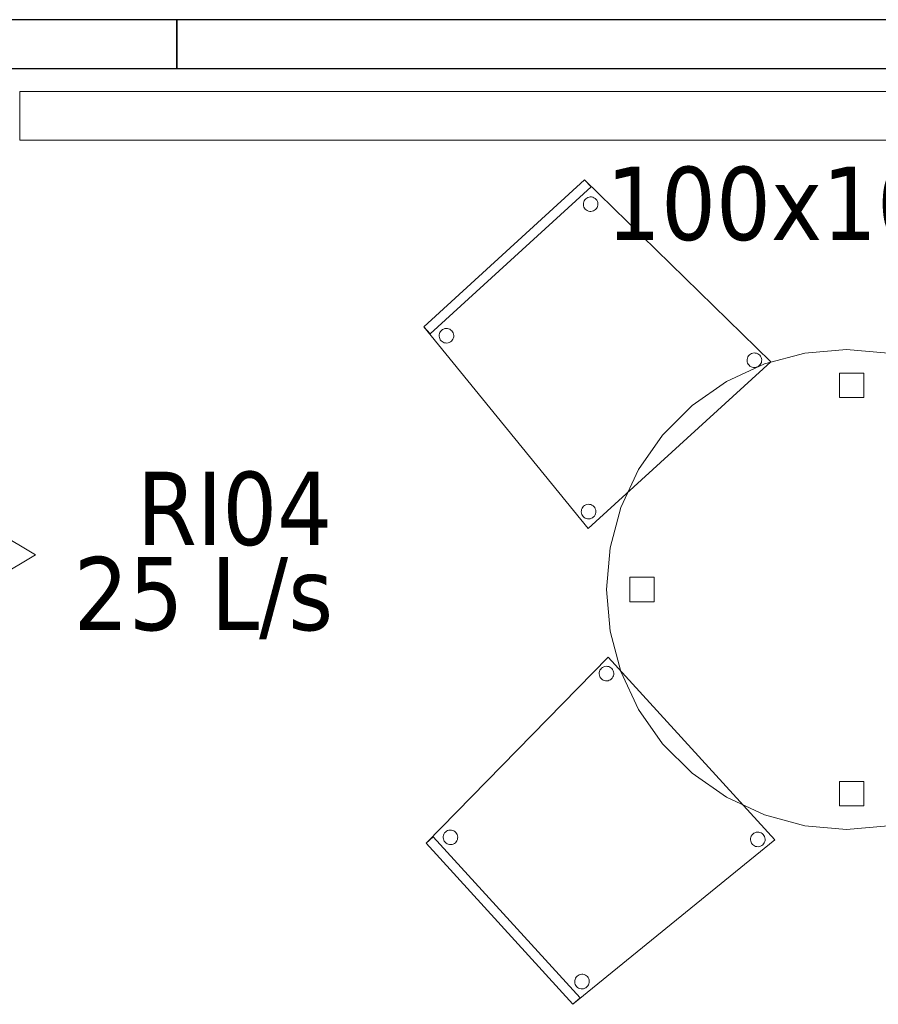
# Model space of a CAD drawing. Header units: metres. Extents: x 391.1 to 427.5, y 12.7 to 28.4.
# Tile 127 of 139: x 421.7 to 423.4, y 16 to 18. Entities that reach past the tile are written whole.
import ezdxf

# ---------------------------------------------------------------- set-up
doc = ezdxf.new("R2010")
doc.units = ezdxf.units.M
for name, color, linetype, lineweight in [('02_MOBILIARIO', 7, 'Continuous', 18), ('A-DETL-____-MBND', 7, 'Continuous', 18), ('A-WALL-____-MCUT', 7, 'Continuous', 25), ('A-WALL-____-OTLN', 7, 'Continuous', 25), ('M-HVAC-CDFF-IDEN', 7, 'Continuous', 30), ('M-HVAC-CDFF-OTLN', 7, 'Continuous', 18), ('M-HVAC-DUCT-IDEN', 7, 'Continuous', 30), ('M-HVAC-DUCT-OTLN', 7, 'Continuous', 18)]:
    doc.layers.add(name, color=color, linetype=linetype, lineweight=lineweight)
doc.styles.add('Tahoma_2', font='tahoma.ttf', dxfattribs={"height": 0.15})

# ---------------------------------------------------------------- blocks, each defined once
blk = doc.blocks.new('Family - Taula D100_P1-154535-04_CLI_AIRE_P1')
at = {"layer": 'A-DETL-____-MBND', "color": 253, "true_color": 0xaaaaaa}
for p, q in [((0.3235, 0.9536), (0.4063, 0.9758)), ((0.4063, 0.9758), (0.3235, 0.9536)), ((0.4063, 0.9758), (0.4916, 0.9832)), ((0.4916, 0.9832), (0.4063, 0.9758)), ((0.4916, 0.9832), (0.577, 0.9758)), ((0.577, 0.9758), (0.4916, 0.9832)), ((0.577, 0.9758), (0.6598, 0.9536)), ((0.6598, 0.9536), (0.577, 0.9758)), ((0.2458, 0.9174), (0.3235, 0.9536)), ((0.3235, 0.9536), (0.2458, 0.9174)), ((0.6598, 0.9536), (0.7374, 0.9174)), ((0.7374, 0.9174), (0.6598, 0.9536)), ((0.4775, 0.8848), (0.4775, 0.9348)), ((0.4775, 0.9348), (0.5275, 0.9348)), ((0.4775, 0.9348), (0.4775, 0.8848)), ((0.5275, 0.9348), (0.4775, 0.9348)), ((0.5275, 0.9348), (0.5275, 0.8848)), ((0.5275, 0.8848), (0.5275, 0.9348)), ((0.1756, 0.8682), (0.2458, 0.9174)), ((0.2458, 0.9174), (0.1756, 0.8682)), ((0.7374, 0.9174), (0.8076, 0.8682)), ((0.8076, 0.8682), (0.7374, 0.9174)), ((0.115, 0.8076), (0.1756, 0.8682)), ((0.1756, 0.8682), (0.115, 0.8076)), ((0.5275, 0.8848), (0.4775, 0.8848)), ((0.4775, 0.8848), (0.5275, 0.8848)), ((0.8076, 0.8682), (0.8682, 0.8076)), ((0.8682, 0.8076), (0.8076, 0.8682)), ((0.0659, 0.7374), (0.115, 0.8076)), ((0.115, 0.8076), (0.0659, 0.7374)), ((0.8682, 0.8076), (0.9174, 0.7374)), ((0.9174, 0.7374), (0.8682, 0.8076)), ((0.0296, 0.6598), (0.0659, 0.7374)), ((0.0659, 0.7374), (0.0296, 0.6598)), ((0.9174, 0.7374), (0.9536, 0.6598)), ((0.9536, 0.6598), (0.9174, 0.7374)), ((0.0075, 0.577), (0.0296, 0.6598)), ((0.0296, 0.6598), (0.0075, 0.577)), ((0.9536, 0.6598), (0.9758, 0.577)), ((0.9758, 0.577), (0.9536, 0.6598)), ((0, 0.4916), (0.0075, 0.577)), ((0.0075, 0.577), (0, 0.4916)), ((0.9758, 0.577), (0.9832, 0.4916)), ((0.9832, 0.4916), (0.9758, 0.577)), ((0.048, 0.4666), (0.048, 0.5166)), ((0.048, 0.5166), (0.098, 0.5166)), ((0.048, 0.5166), (0.048, 0.4666)), ((0.098, 0.5166), (0.048, 0.5166)), ((0.098, 0.5166), (0.098, 0.4666)), ((0.098, 0.4666), (0.098, 0.5166)), ((0.0075, 0.4063), (0, 0.4916)), ((0, 0.4916), (0.0075, 0.4063)), ((0.8849, 0.446), (0.8849, 0.496)), ((0.8849, 0.496), (0.9349, 0.496)), ((0.8849, 0.496), (0.8849, 0.446)), ((0.9349, 0.496), (0.8849, 0.496)), ((0.9349, 0.496), (0.9349, 0.446)), ((0.9349, 0.446), (0.9349, 0.496)), ((0.9832, 0.4916), (0.9758, 0.4063)), ((0.9758, 0.4063), (0.9832, 0.4916)), ((0.098, 0.4666), (0.048, 0.4666)), ((0.048, 0.4666), (0.098, 0.4666)), ((0.9349, 0.446), (0.8849, 0.446)), ((0.8849, 0.446), (0.9349, 0.446)), ((0.0296, 0.3235), (0.0075, 0.4063)), ((0.0075, 0.4063), (0.0296, 0.3235)), ((0.9758, 0.4063), (0.9536, 0.3235)), ((0.9536, 0.3235), (0.9758, 0.4063)), ((0.0659, 0.2458), (0.0296, 0.3235)), ((0.0296, 0.3235), (0.0659, 0.2458)), ((0.9536, 0.3235), (0.9174, 0.2458)), ((0.9174, 0.2458), (0.9536, 0.3235)), ((0.115, 0.1756), (0.0659, 0.2458)), ((0.0659, 0.2458), (0.115, 0.1756)), ((0.9174, 0.2458), (0.8682, 0.1756)), ((0.8682, 0.1756), (0.9174, 0.2458)), ((0.1756, 0.115), (0.115, 0.1756)), ((0.115, 0.1756), (0.1756, 0.115)), ((0.8682, 0.1756), (0.8076, 0.115)), ((0.8076, 0.115), (0.8682, 0.1756)), ((0.2458, 0.0659), (0.1756, 0.115)), ((0.1756, 0.115), (0.2458, 0.0659)), ((0.8076, 0.115), (0.7374, 0.0659)), ((0.7374, 0.0659), (0.8076, 0.115)), ((0.4775, 0.0481), (0.4775, 0.0981)), ((0.4775, 0.0981), (0.5275, 0.0981)), ((0.4775, 0.0981), (0.4775, 0.0481)), ((0.5275, 0.0981), (0.4775, 0.0981)), ((0.5275, 0.0981), (0.5275, 0.0481)), ((0.5275, 0.0481), (0.5275, 0.0981)), ((0.3235, 0.0296), (0.2458, 0.0659)), ((0.2458, 0.0659), (0.3235, 0.0296)), ((0.7374, 0.0659), (0.6598, 0.0296)), ((0.6598, 0.0296), (0.7374, 0.0659)), ((0.5275, 0.0481), (0.4775, 0.0481)), ((0.4775, 0.0481), (0.5275, 0.0481)), ((0.4063, 0.0075), (0.3235, 0.0296)), ((0.3235, 0.0296), (0.4063, 0.0075)), ((0.6598, 0.0296), (0.577, 0.0075)), ((0.577, 0.0075), (0.6598, 0.0296)), ((0.4916, 0), (0.4063, 0.0075)), ((0.4063, 0.0075), (0.4916, 0)), ((0.577, 0.0075), (0.4916, 0)), ((0.4916, 0), (0.577, 0.0075))]:
    blk.add_line(p, q, dxfattribs=at)
blk = doc.blocks.new('Family - Cadira confient_P1-154649-04_CLI_AIRE_P1')
at = {"layer": 'A-DETL-____-MBND', "color": 253, "true_color": 0xaaaaaa}
for p, q in [((0, 0.4137), (0.3298, 0.7146)), ((0.3298, 0.7146), (0, 0.4137)), ((0, 0.4137), (0.3298, 0.7146)), ((0.3298, 0.7146), (0, 0.4137)), ((0.3298, 0.7146), (0.3433, 0.6999)), ((0.3433, 0.6999), (0.3298, 0.7146)), ((0.3298, 0.7146), (0.711, 0.3414)), ((0.711, 0.3414), (0.3298, 0.7146)), ((0.3433, 0.6999), (0.0135, 0.3989)), ((0.0135, 0.3989), (0.3433, 0.6999)), ((0.3271, 0.664), (0.3272, 0.6666)), ((0.3272, 0.6666), (0.3271, 0.664)), ((0.3272, 0.6666), (0.3278, 0.6692)), ((0.3278, 0.6692), (0.3272, 0.6666)), ((0.3278, 0.6692), (0.3288, 0.6716)), ((0.3288, 0.6716), (0.3278, 0.6692)), ((0.3288, 0.6716), (0.3302, 0.6738)), ((0.3302, 0.6738), (0.3288, 0.6716)), ((0.3302, 0.6738), (0.3319, 0.6757)), ((0.3319, 0.6757), (0.3302, 0.6738)), ((0.3319, 0.6757), (0.334, 0.6773)), ((0.334, 0.6773), (0.3319, 0.6757)), ((0.334, 0.6773), (0.3363, 0.6785)), ((0.3363, 0.6785), (0.334, 0.6773)), ((0.3363, 0.6785), (0.3388, 0.6793)), ((0.3388, 0.6793), (0.3363, 0.6785)), ((0.3388, 0.6793), (0.3413, 0.6796)), ((0.3413, 0.6796), (0.3388, 0.6793)), ((0.3413, 0.6796), (0.3439, 0.6795)), ((0.3439, 0.6795), (0.3413, 0.6796)), ((0.3439, 0.6795), (0.3465, 0.6789)), ((0.3465, 0.6789), (0.3439, 0.6795)), ((0.3465, 0.6789), (0.3489, 0.678)), ((0.3489, 0.678), (0.3465, 0.6789)), ((0.3489, 0.678), (0.3511, 0.6766)), ((0.3511, 0.6766), (0.3489, 0.678)), ((0.3511, 0.6766), (0.353, 0.6748)), ((0.353, 0.6748), (0.3511, 0.6766)), ((0.353, 0.6748), (0.3546, 0.6727)), ((0.3546, 0.6727), (0.353, 0.6748)), ((0.3546, 0.6727), (0.3558, 0.6704)), ((0.3558, 0.6704), (0.3546, 0.6727)), ((0.3558, 0.6704), (0.3566, 0.668)), ((0.3566, 0.668), (0.3558, 0.6704)), ((0.3566, 0.668), (0.357, 0.6654)), ((0.357, 0.6654), (0.3566, 0.668)), ((0.3275, 0.6614), (0.3271, 0.664)), ((0.3271, 0.664), (0.3275, 0.6614)), ((0.3282, 0.6589), (0.3275, 0.6614)), ((0.3275, 0.6614), (0.3282, 0.6589)), ((0.3295, 0.6566), (0.3282, 0.6589)), ((0.3282, 0.6589), (0.3295, 0.6566)), ((0.331, 0.6546), (0.3295, 0.6566)), ((0.3295, 0.6566), (0.331, 0.6546)), ((0.333, 0.6528), (0.331, 0.6546)), ((0.331, 0.6546), (0.333, 0.6528)), ((0.3352, 0.6514), (0.333, 0.6528)), ((0.333, 0.6528), (0.3352, 0.6514)), ((0.3376, 0.6504), (0.3352, 0.6514)), ((0.3352, 0.6514), (0.3376, 0.6504)), ((0.3401, 0.6499), (0.3376, 0.6504)), ((0.3376, 0.6504), (0.3401, 0.6499)), ((0.3427, 0.6498), (0.3401, 0.6499)), ((0.3401, 0.6499), (0.3427, 0.6498)), ((0.3453, 0.6501), (0.3427, 0.6498)), ((0.3427, 0.6498), (0.3453, 0.6501)), ((0.3478, 0.6509), (0.3453, 0.6501)), ((0.3453, 0.6501), (0.3478, 0.6509)), ((0.3501, 0.6521), (0.3478, 0.6509)), ((0.3478, 0.6509), (0.3501, 0.6521)), ((0.3521, 0.6537), (0.3501, 0.6521)), ((0.3501, 0.6521), (0.3521, 0.6537)), ((0.3539, 0.6556), (0.3521, 0.6537)), ((0.3521, 0.6537), (0.3539, 0.6556)), ((0.3553, 0.6578), (0.3539, 0.6556)), ((0.3539, 0.6556), (0.3553, 0.6578)), ((0.3563, 0.6602), (0.3553, 0.6578)), ((0.3553, 0.6578), (0.3563, 0.6602)), ((0.3568, 0.6628), (0.3563, 0.6602)), ((0.3563, 0.6602), (0.3568, 0.6628)), ((0.357, 0.6654), (0.3568, 0.6628)), ((0.3568, 0.6628), (0.357, 0.6654)), ((0.0135, 0.3989), (0, 0.4137)), ((0, 0.4137), (0.0135, 0.3989)), ((0.3368, 0), (0, 0.4137)), ((0, 0.4137), (0.3368, 0)), ((0.0333, 0.4019), (0.0347, 0.4041)), ((0.0347, 0.4041), (0.0333, 0.4019)), ((0.0347, 0.4041), (0.0364, 0.4061)), ((0.0364, 0.4061), (0.0347, 0.4041)), ((0.0364, 0.4061), (0.0385, 0.4077)), ((0.0385, 0.4077), (0.0364, 0.4061)), ((0.0385, 0.4077), (0.0408, 0.4089)), ((0.0408, 0.4089), (0.0385, 0.4077)), ((0.0408, 0.4089), (0.0433, 0.4097)), ((0.0433, 0.4097), (0.0408, 0.4089)), ((0.0433, 0.4097), (0.0459, 0.41)), ((0.0459, 0.41), (0.0433, 0.4097)), ((0.0459, 0.41), (0.0485, 0.4099)), ((0.0485, 0.4099), (0.0459, 0.41)), ((0.0485, 0.4099), (0.051, 0.4093)), ((0.051, 0.4093), (0.0485, 0.4099)), ((0.051, 0.4093), (0.0534, 0.4083)), ((0.0534, 0.4083), (0.051, 0.4093)), ((0.0534, 0.4083), (0.0556, 0.4069)), ((0.0556, 0.4069), (0.0534, 0.4083)), ((0.0556, 0.4069), (0.0575, 0.4052)), ((0.0575, 0.4052), (0.0556, 0.4069)), ((0.0575, 0.4052), (0.0591, 0.4031)), ((0.0591, 0.4031), (0.0575, 0.4052)), ((0.0316, 0.3944), (0.0317, 0.397)), ((0.0317, 0.397), (0.0316, 0.3944)), ((0.032, 0.3918), (0.0316, 0.3944)), ((0.0316, 0.3944), (0.032, 0.3918)), ((0.0317, 0.397), (0.0323, 0.3995)), ((0.0323, 0.3995), (0.0317, 0.397)), ((0.0328, 0.3893), (0.032, 0.3918)), ((0.032, 0.3918), (0.0328, 0.3893)), ((0.0323, 0.3995), (0.0333, 0.4019)), ((0.0333, 0.4019), (0.0323, 0.3995)), ((0.034, 0.387), (0.0328, 0.3893)), ((0.0328, 0.3893), (0.034, 0.387)), ((0.0356, 0.385), (0.034, 0.387)), ((0.034, 0.387), (0.0356, 0.385)), ((0.0375, 0.3832), (0.0356, 0.385)), ((0.0356, 0.385), (0.0375, 0.3832)), ((0.0567, 0.3841), (0.0546, 0.3825)), ((0.0546, 0.3825), (0.0567, 0.3841)), ((0.0584, 0.386), (0.0567, 0.3841)), ((0.0567, 0.3841), (0.0584, 0.386)), ((0.0598, 0.3882), (0.0584, 0.386)), ((0.0584, 0.386), (0.0598, 0.3882)), ((0.0591, 0.4031), (0.0603, 0.4008)), ((0.0603, 0.4008), (0.0591, 0.4031)), ((0.0608, 0.3906), (0.0598, 0.3882)), ((0.0598, 0.3882), (0.0608, 0.3906)), ((0.0603, 0.4008), (0.0611, 0.3983)), ((0.0611, 0.3983), (0.0603, 0.4008)), ((0.0614, 0.3932), (0.0608, 0.3906)), ((0.0608, 0.3906), (0.0614, 0.3932)), ((0.0611, 0.3983), (0.0615, 0.3958)), ((0.0615, 0.3958), (0.0611, 0.3983)), ((0.0615, 0.3958), (0.0614, 0.3932)), ((0.0614, 0.3932), (0.0615, 0.3958)), ((0.0397, 0.3818), (0.0375, 0.3832)), ((0.0375, 0.3832), (0.0397, 0.3818)), ((0.0421, 0.3808), (0.0397, 0.3818)), ((0.0397, 0.3818), (0.0421, 0.3808)), ((0.0446, 0.3803), (0.0421, 0.3808)), ((0.0421, 0.3808), (0.0446, 0.3803)), ((0.0472, 0.3802), (0.0446, 0.3803)), ((0.0446, 0.3803), (0.0472, 0.3802)), ((0.0498, 0.3805), (0.0472, 0.3802)), ((0.0472, 0.3802), (0.0498, 0.3805)), ((0.0523, 0.3813), (0.0498, 0.3805)), ((0.0498, 0.3805), (0.0523, 0.3813)), ((0.0546, 0.3825), (0.0523, 0.3813)), ((0.0523, 0.3813), (0.0546, 0.3825)), ((0.6627, 0.3442), (0.6628, 0.3468)), ((0.6628, 0.3468), (0.6627, 0.3442)), ((0.663, 0.3417), (0.6627, 0.3442)), ((0.6627, 0.3442), (0.663, 0.3417)), ((0.6628, 0.3468), (0.6634, 0.3494)), ((0.6634, 0.3494), (0.6628, 0.3468)), ((0.6634, 0.3494), (0.6644, 0.3518)), ((0.6644, 0.3518), (0.6634, 0.3494)), ((0.6644, 0.3518), (0.6657, 0.354)), ((0.6657, 0.354), (0.6644, 0.3518)), ((0.6657, 0.354), (0.6675, 0.3559)), ((0.6675, 0.3559), (0.6657, 0.354)), ((0.6675, 0.3559), (0.6696, 0.3575)), ((0.6696, 0.3575), (0.6675, 0.3559)), ((0.6696, 0.3575), (0.6719, 0.3587)), ((0.6719, 0.3587), (0.6696, 0.3575)), ((0.6719, 0.3587), (0.6744, 0.3595)), ((0.6744, 0.3595), (0.6719, 0.3587)), ((0.6744, 0.3595), (0.6769, 0.3598)), ((0.6769, 0.3598), (0.6744, 0.3595)), ((0.6769, 0.3598), (0.6795, 0.3597)), ((0.6795, 0.3597), (0.6769, 0.3598)), ((0.6795, 0.3597), (0.6821, 0.3592)), ((0.6821, 0.3592), (0.6795, 0.3597)), ((0.6821, 0.3592), (0.6845, 0.3582)), ((0.6845, 0.3582), (0.6821, 0.3592)), ((0.6845, 0.3582), (0.6867, 0.3568)), ((0.6867, 0.3568), (0.6845, 0.3582)), ((0.6867, 0.3568), (0.6886, 0.355)), ((0.6886, 0.355), (0.6867, 0.3568)), ((0.6886, 0.355), (0.6902, 0.353)), ((0.6902, 0.353), (0.6886, 0.355)), ((0.6902, 0.353), (0.6914, 0.3507)), ((0.6914, 0.3507), (0.6902, 0.353)), ((0.6914, 0.3507), (0.6922, 0.3482)), ((0.6922, 0.3482), (0.6914, 0.3507)), ((0.6924, 0.343), (0.6919, 0.3405)), ((0.6919, 0.3405), (0.6924, 0.343)), ((0.6922, 0.3482), (0.6925, 0.3456)), ((0.6925, 0.3456), (0.6922, 0.3482)), ((0.6925, 0.3456), (0.6924, 0.343)), ((0.6924, 0.343), (0.6925, 0.3456)), ((0.711, 0.3414), (0.3368, 0)), ((0.3368, 0), (0.711, 0.3414)), ((0.6638, 0.3392), (0.663, 0.3417)), ((0.663, 0.3417), (0.6638, 0.3392)), ((0.665, 0.3369), (0.6638, 0.3392)), ((0.6638, 0.3392), (0.665, 0.3369)), ((0.6666, 0.3348), (0.665, 0.3369)), ((0.665, 0.3369), (0.6666, 0.3348)), ((0.6685, 0.3331), (0.6666, 0.3348)), ((0.6666, 0.3348), (0.6685, 0.3331)), ((0.6707, 0.3317), (0.6685, 0.3331)), ((0.6685, 0.3331), (0.6707, 0.3317)), ((0.6732, 0.3307), (0.6707, 0.3317)), ((0.6707, 0.3317), (0.6732, 0.3307)), ((0.6757, 0.3301), (0.6732, 0.3307)), ((0.6732, 0.3307), (0.6757, 0.3301)), ((0.6783, 0.33), (0.6757, 0.3301)), ((0.6757, 0.3301), (0.6783, 0.33)), ((0.6809, 0.3303), (0.6783, 0.33)), ((0.6783, 0.33), (0.6809, 0.3303)), ((0.6834, 0.3311), (0.6809, 0.3303)), ((0.6809, 0.3303), (0.6834, 0.3311)), ((0.6857, 0.3323), (0.6834, 0.3311)), ((0.6834, 0.3311), (0.6857, 0.3323)), ((0.6877, 0.3339), (0.6857, 0.3323)), ((0.6857, 0.3323), (0.6877, 0.3339)), ((0.6895, 0.3359), (0.6877, 0.3339)), ((0.6877, 0.3339), (0.6895, 0.3359)), ((0.6909, 0.3381), (0.6895, 0.3359)), ((0.6895, 0.3359), (0.6909, 0.3381)), ((0.6919, 0.3405), (0.6909, 0.3381)), ((0.6909, 0.3381), (0.6919, 0.3405)), ((0.3236, 0.0393), (0.3245, 0.0417)), ((0.3245, 0.0417), (0.3236, 0.0393)), ((0.3245, 0.0417), (0.3259, 0.0439)), ((0.3259, 0.0439), (0.3245, 0.0417)), ((0.3259, 0.0439), (0.3277, 0.0459)), ((0.3277, 0.0459), (0.3259, 0.0439)), ((0.3277, 0.0459), (0.3298, 0.0474)), ((0.3298, 0.0474), (0.3277, 0.0459)), ((0.3298, 0.0474), (0.3321, 0.0487)), ((0.3321, 0.0487), (0.3298, 0.0474)), ((0.3321, 0.0487), (0.3345, 0.0494)), ((0.3345, 0.0494), (0.3321, 0.0487)), ((0.3345, 0.0494), (0.3371, 0.0498)), ((0.3371, 0.0498), (0.3345, 0.0494)), ((0.3371, 0.0498), (0.3397, 0.0497)), ((0.3397, 0.0497), (0.3371, 0.0498)), ((0.3397, 0.0497), (0.3423, 0.0491)), ((0.3423, 0.0491), (0.3397, 0.0497)), ((0.3423, 0.0491), (0.3447, 0.0481)), ((0.3447, 0.0481), (0.3423, 0.0491)), ((0.3447, 0.0481), (0.3469, 0.0467)), ((0.3469, 0.0467), (0.3447, 0.0481)), ((0.3469, 0.0467), (0.3488, 0.045)), ((0.3488, 0.045), (0.3469, 0.0467)), ((0.3488, 0.045), (0.3504, 0.0429)), ((0.3504, 0.0429), (0.3488, 0.045)), ((0.3504, 0.0429), (0.3516, 0.0406)), ((0.3516, 0.0406), (0.3504, 0.0429)), ((0.3516, 0.0406), (0.3524, 0.0381)), ((0.3524, 0.0381), (0.3516, 0.0406)), ((0.3229, 0.0342), (0.323, 0.0368)), ((0.323, 0.0368), (0.3229, 0.0342)), ((0.3232, 0.0316), (0.3229, 0.0342)), ((0.3229, 0.0342), (0.3232, 0.0316)), ((0.323, 0.0368), (0.3236, 0.0393)), ((0.3236, 0.0393), (0.323, 0.0368)), ((0.324, 0.0291), (0.3232, 0.0316)), ((0.3232, 0.0316), (0.324, 0.0291)), ((0.3252, 0.0268), (0.324, 0.0291)), ((0.324, 0.0291), (0.3252, 0.0268)), ((0.3268, 0.0248), (0.3252, 0.0268)), ((0.3252, 0.0268), (0.3268, 0.0248)), ((0.3287, 0.023), (0.3268, 0.0248)), ((0.3268, 0.0248), (0.3287, 0.023)), ((0.3309, 0.0216), (0.3287, 0.023)), ((0.3287, 0.023), (0.3309, 0.0216)), ((0.3334, 0.0206), (0.3309, 0.0216)), ((0.3309, 0.0216), (0.3334, 0.0206)), ((0.3359, 0.0201), (0.3334, 0.0206)), ((0.3334, 0.0206), (0.3359, 0.0201)), ((0.3411, 0.0203), (0.3385, 0.0199)), ((0.3385, 0.0199), (0.3411, 0.0203)), ((0.3436, 0.0211), (0.3411, 0.0203)), ((0.3411, 0.0203), (0.3436, 0.0211)), ((0.3459, 0.0223), (0.3436, 0.0211)), ((0.3436, 0.0211), (0.3459, 0.0223)), ((0.3479, 0.0239), (0.3459, 0.0223)), ((0.3459, 0.0223), (0.3479, 0.0239)), ((0.3497, 0.0258), (0.3479, 0.0239)), ((0.3479, 0.0239), (0.3497, 0.0258)), ((0.3511, 0.028), (0.3497, 0.0258)), ((0.3497, 0.0258), (0.3511, 0.028)), ((0.3521, 0.0304), (0.3511, 0.028)), ((0.3511, 0.028), (0.3521, 0.0304)), ((0.3526, 0.033), (0.3521, 0.0304)), ((0.3521, 0.0304), (0.3526, 0.033)), ((0.3524, 0.0381), (0.3527, 0.0356)), ((0.3527, 0.0356), (0.3524, 0.0381)), ((0.3527, 0.0356), (0.3526, 0.033)), ((0.3526, 0.033), (0.3527, 0.0356)), ((0.3385, 0.0199), (0.3359, 0.0201)), ((0.3359, 0.0201), (0.3385, 0.0199))]:
    blk.add_line(p, q, dxfattribs=at)
blk = doc.blocks.new('Family - Mampara P1-154922-04_CLI_AIRE_P1')
at = {"layer": 'A-WALL-____-MCUT', "color": 253, "true_color": 0xaaaaaa}
for p, q in [((0.5, 0.1), (0, 0.1)), ((0, 0.1), (0, 0)), ((0.5, 0), (0.5, 0.1)), ((0, 0), (0.5, 0))]:
    blk.add_line(p, q, dxfattribs=at)
at = {"layer": 'A-WALL-____-OTLN', "color": 253, "true_color": 0xaaaaaa}
for p, q in [((0.5, 0.1), (0, 0.1)), ((0, 0.1), (0, 0)), ((0.5, 0), (0.5, 0.1)), ((0, 0), (0.5, 0))]:
    blk.add_line(p, q, dxfattribs=at)
at = {"layer": 'A-WALL-____-OTLN', "color": 253, "lineweight": 18, "true_color": 0xaaaaaa}
blk.add_line((0, 0), (0.5, 0), dxfattribs=at)
blk = doc.blocks.new('Family - Envans P1-154944-04_CLI_AIRE_P1')
at = {"layer": 'A-WALL-____-MCUT', "color": 253, "true_color": 0xaaaaaa}
for p, q in [((0, 0.1), (0, 0)), ((2.7279, 0.1), (0, 0.1)), ((2.7072, 0), (2.7279, 0.1)), ((0, 0), (2.7072, 0))]:
    blk.add_line(p, q, dxfattribs=at)
at = {"layer": 'A-WALL-____-OTLN', "color": 253, "true_color": 0xaaaaaa}
for p, q in [((0, 0.1), (0, 0)), ((2.7279, 0.1), (0, 0.1)), ((2.7072, 0), (2.7279, 0.1)), ((0, 0), (2.7072, 0))]:
    blk.add_line(p, q, dxfattribs=at)
at = {"layer": 'A-WALL-____-OTLN', "color": 253, "lineweight": 18, "true_color": 0xaaaaaa}
blk.add_line((0, 0), (2.7072, 0), dxfattribs=at)
blk = doc.blocks.new('Family - Cadira confient_P1-155201-04_CLI_AIRE_P1')
at = {"layer": 'A-DETL-____-MBND', "color": 253, "true_color": 0xaaaaaa}
for p, q in [((0, 0.3298), (0.3732, 0.711)), ((0.3732, 0.711), (0, 0.3298)), ((0.3732, 0.711), (0.7146, 0.3368)), ((0.7146, 0.3368), (0.3732, 0.711)), ((0.3564, 0.6845), (0.3578, 0.6867)), ((0.3578, 0.6867), (0.3564, 0.6845)), ((0.3578, 0.6867), (0.3596, 0.6886)), ((0.3596, 0.6886), (0.3578, 0.6867)), ((0.3596, 0.6886), (0.3616, 0.6902)), ((0.3616, 0.6902), (0.3596, 0.6886)), ((0.3616, 0.6902), (0.364, 0.6914)), ((0.364, 0.6914), (0.3616, 0.6902)), ((0.364, 0.6914), (0.3664, 0.6922)), ((0.3664, 0.6922), (0.364, 0.6914)), ((0.3664, 0.6922), (0.369, 0.6925)), ((0.369, 0.6925), (0.3664, 0.6922)), ((0.369, 0.6925), (0.3716, 0.6924)), ((0.3716, 0.6924), (0.369, 0.6925)), ((0.3716, 0.6924), (0.3742, 0.6919)), ((0.3742, 0.6919), (0.3716, 0.6924)), ((0.3742, 0.6919), (0.3766, 0.6909)), ((0.3766, 0.6909), (0.3742, 0.6919)), ((0.3766, 0.6909), (0.3788, 0.6895)), ((0.3788, 0.6895), (0.3766, 0.6909)), ((0.3788, 0.6895), (0.3807, 0.6877)), ((0.3807, 0.6877), (0.3788, 0.6895)), ((0.3807, 0.6877), (0.3823, 0.6857)), ((0.3823, 0.6857), (0.3807, 0.6877)), ((0.3548, 0.6769), (0.3549, 0.6795)), ((0.3549, 0.6795), (0.3548, 0.6769)), ((0.3551, 0.6744), (0.3548, 0.6769)), ((0.3548, 0.6769), (0.3551, 0.6744)), ((0.3549, 0.6795), (0.3554, 0.6821)), ((0.3554, 0.6821), (0.3549, 0.6795)), ((0.3559, 0.6719), (0.3551, 0.6744)), ((0.3551, 0.6744), (0.3559, 0.6719)), ((0.3554, 0.6821), (0.3564, 0.6845)), ((0.3564, 0.6845), (0.3554, 0.6821)), ((0.3571, 0.6696), (0.3559, 0.6719)), ((0.3559, 0.6719), (0.3571, 0.6696)), ((0.3587, 0.6675), (0.3571, 0.6696)), ((0.3571, 0.6696), (0.3587, 0.6675)), ((0.3606, 0.6657), (0.3587, 0.6675)), ((0.3587, 0.6675), (0.3606, 0.6657)), ((0.3628, 0.6644), (0.3606, 0.6657)), ((0.3606, 0.6657), (0.3628, 0.6644)), ((0.3798, 0.6666), (0.3778, 0.665)), ((0.3778, 0.665), (0.3798, 0.6666)), ((0.3816, 0.6685), (0.3798, 0.6666)), ((0.3798, 0.6666), (0.3816, 0.6685)), ((0.383, 0.6707), (0.3816, 0.6685)), ((0.3816, 0.6685), (0.383, 0.6707)), ((0.3823, 0.6857), (0.3835, 0.6834)), ((0.3835, 0.6834), (0.3823, 0.6857)), ((0.384, 0.6732), (0.383, 0.6707)), ((0.383, 0.6707), (0.384, 0.6732)), ((0.3835, 0.6834), (0.3843, 0.6809)), ((0.3843, 0.6809), (0.3835, 0.6834)), ((0.3845, 0.6757), (0.384, 0.6732)), ((0.384, 0.6732), (0.3845, 0.6757)), ((0.3843, 0.6809), (0.3846, 0.6783)), ((0.3846, 0.6783), (0.3843, 0.6809)), ((0.3846, 0.6783), (0.3845, 0.6757)), ((0.3845, 0.6757), (0.3846, 0.6783)), ((0.3652, 0.6634), (0.3628, 0.6644)), ((0.3628, 0.6644), (0.3652, 0.6634)), ((0.3678, 0.6628), (0.3652, 0.6634)), ((0.3652, 0.6634), (0.3678, 0.6628)), ((0.3704, 0.6627), (0.3678, 0.6628)), ((0.3678, 0.6628), (0.3704, 0.6627)), ((0.373, 0.663), (0.3704, 0.6627)), ((0.3704, 0.6627), (0.373, 0.663)), ((0.3754, 0.6638), (0.373, 0.663)), ((0.373, 0.663), (0.3754, 0.6638)), ((0.3778, 0.665), (0.3754, 0.6638)), ((0.3754, 0.6638), (0.3778, 0.665)), ((0, 0.3298), (0.0148, 0.3433)), ((0.0148, 0.3433), (0, 0.3298)), ((0.0148, 0.3433), (0.3157, 0.0135)), ((0.3157, 0.0135), (0.0148, 0.3433)), ((0.035, 0.3413), (0.0351, 0.3439)), ((0.0351, 0.3439), (0.035, 0.3413)), ((0.0351, 0.3439), (0.0357, 0.3465)), ((0.0357, 0.3465), (0.0351, 0.3439)), ((0.0357, 0.3465), (0.0367, 0.3489)), ((0.0367, 0.3489), (0.0357, 0.3465)), ((0.0367, 0.3489), (0.0381, 0.3511)), ((0.0381, 0.3511), (0.0367, 0.3489)), ((0.0381, 0.3511), (0.0398, 0.353)), ((0.0398, 0.353), (0.0381, 0.3511)), ((0.0398, 0.353), (0.0419, 0.3546)), ((0.0419, 0.3546), (0.0398, 0.353)), ((0.0419, 0.3546), (0.0442, 0.3558)), ((0.0442, 0.3558), (0.0419, 0.3546)), ((0.0442, 0.3558), (0.0467, 0.3566)), ((0.0467, 0.3566), (0.0442, 0.3558)), ((0.0467, 0.3566), (0.0492, 0.357)), ((0.0492, 0.357), (0.0467, 0.3566)), ((0.0492, 0.357), (0.0519, 0.3568)), ((0.0519, 0.3568), (0.0492, 0.357)), ((0.0519, 0.3568), (0.0544, 0.3563)), ((0.0544, 0.3563), (0.0519, 0.3568)), ((0.0544, 0.3563), (0.0568, 0.3553)), ((0.0568, 0.3553), (0.0544, 0.3563)), ((0.0568, 0.3553), (0.059, 0.3539)), ((0.059, 0.3539), (0.0568, 0.3553)), ((0.059, 0.3539), (0.0609, 0.3521)), ((0.0609, 0.3521), (0.059, 0.3539)), ((0.0609, 0.3521), (0.0625, 0.3501)), ((0.0625, 0.3501), (0.0609, 0.3521)), ((0.0625, 0.3501), (0.0637, 0.3478)), ((0.0637, 0.3478), (0.0625, 0.3501)), ((0.0637, 0.3478), (0.0645, 0.3453)), ((0.0645, 0.3453), (0.0637, 0.3478)), ((0.0645, 0.3453), (0.0649, 0.3427)), ((0.0649, 0.3427), (0.0645, 0.3453)), ((0.6655, 0.3423), (0.6665, 0.3447)), ((0.6665, 0.3447), (0.6655, 0.3423)), ((0.6665, 0.3447), (0.6679, 0.3469)), ((0.6679, 0.3469), (0.6665, 0.3447)), ((0.6679, 0.3469), (0.6696, 0.3488)), ((0.6696, 0.3488), (0.6679, 0.3469)), ((0.6696, 0.3488), (0.6717, 0.3504)), ((0.6717, 0.3504), (0.6696, 0.3488)), ((0.6717, 0.3504), (0.674, 0.3516)), ((0.674, 0.3516), (0.6717, 0.3504)), ((0.674, 0.3516), (0.6765, 0.3524)), ((0.6765, 0.3524), (0.674, 0.3516)), ((0.6765, 0.3524), (0.6791, 0.3527)), ((0.6791, 0.3527), (0.6765, 0.3524)), ((0.6791, 0.3527), (0.6817, 0.3526)), ((0.6817, 0.3526), (0.6791, 0.3527)), ((0.6817, 0.3526), (0.6842, 0.3521)), ((0.6842, 0.3521), (0.6817, 0.3526)), ((0.6842, 0.3521), (0.6866, 0.3511)), ((0.6866, 0.3511), (0.6842, 0.3521)), ((0.6866, 0.3511), (0.6888, 0.3497)), ((0.6888, 0.3497), (0.6866, 0.3511)), ((0.6888, 0.3497), (0.6907, 0.3479)), ((0.6907, 0.3479), (0.6888, 0.3497)), ((0.6907, 0.3479), (0.6923, 0.3459)), ((0.6923, 0.3459), (0.6907, 0.3479)), ((0.6923, 0.3459), (0.6935, 0.3436)), ((0.6935, 0.3436), (0.6923, 0.3459)), ((0.6935, 0.3436), (0.6943, 0.3411)), ((0.6943, 0.3411), (0.6935, 0.3436)), ((0.301, 0), (0, 0.3298)), ((0, 0.3298), (0.301, 0)), ((0.301, 0), (0, 0.3298)), ((0, 0.3298), (0.301, 0)), ((0.0354, 0.3388), (0.035, 0.3413)), ((0.035, 0.3413), (0.0354, 0.3388)), ((0.0361, 0.3363), (0.0354, 0.3388)), ((0.0354, 0.3388), (0.0361, 0.3363)), ((0.0374, 0.334), (0.0361, 0.3363)), ((0.0361, 0.3363), (0.0374, 0.334)), ((0.0389, 0.3319), (0.0374, 0.334)), ((0.0374, 0.334), (0.0389, 0.3319)), ((0.0409, 0.3302), (0.0389, 0.3319)), ((0.0389, 0.3319), (0.0409, 0.3302)), ((0.0431, 0.3288), (0.0409, 0.3302)), ((0.0409, 0.3302), (0.0431, 0.3288)), ((0.0455, 0.3278), (0.0431, 0.3288)), ((0.0431, 0.3288), (0.0455, 0.3278)), ((0.048, 0.3272), (0.0455, 0.3278)), ((0.0455, 0.3278), (0.048, 0.3272)), ((0.0506, 0.3271), (0.048, 0.3272)), ((0.048, 0.3272), (0.0506, 0.3271)), ((0.0532, 0.3275), (0.0506, 0.3271)), ((0.0506, 0.3271), (0.0532, 0.3275)), ((0.0557, 0.3282), (0.0532, 0.3275)), ((0.0532, 0.3275), (0.0557, 0.3282)), ((0.058, 0.3295), (0.0557, 0.3282)), ((0.0557, 0.3282), (0.058, 0.3295)), ((0.0601, 0.331), (0.058, 0.3295)), ((0.058, 0.3295), (0.0601, 0.331)), ((0.0618, 0.333), (0.0601, 0.331)), ((0.0601, 0.331), (0.0618, 0.333)), ((0.0632, 0.3352), (0.0618, 0.333)), ((0.0618, 0.333), (0.0632, 0.3352)), ((0.0642, 0.3376), (0.0632, 0.3352)), ((0.0632, 0.3352), (0.0642, 0.3376)), ((0.0647, 0.3401), (0.0642, 0.3376)), ((0.0642, 0.3376), (0.0647, 0.3401)), ((0.0649, 0.3427), (0.0647, 0.3401)), ((0.0647, 0.3401), (0.0649, 0.3427)), ((0.7146, 0.3368), (0.301, 0)), ((0.301, 0), (0.7146, 0.3368)), ((0.6648, 0.3371), (0.6649, 0.3397)), ((0.6649, 0.3397), (0.6648, 0.3371)), ((0.6652, 0.3345), (0.6648, 0.3371)), ((0.6648, 0.3371), (0.6652, 0.3345)), ((0.6649, 0.3397), (0.6655, 0.3423)), ((0.6655, 0.3423), (0.6649, 0.3397)), ((0.666, 0.3321), (0.6652, 0.3345)), ((0.6652, 0.3345), (0.666, 0.3321)), ((0.6672, 0.3298), (0.666, 0.3321)), ((0.666, 0.3321), (0.6672, 0.3298)), ((0.6688, 0.3277), (0.6672, 0.3298)), ((0.6672, 0.3298), (0.6688, 0.3277)), ((0.6707, 0.3259), (0.6688, 0.3277)), ((0.6688, 0.3277), (0.6707, 0.3259)), ((0.6729, 0.3245), (0.6707, 0.3259)), ((0.6707, 0.3259), (0.6729, 0.3245)), ((0.6753, 0.3236), (0.6729, 0.3245)), ((0.6729, 0.3245), (0.6753, 0.3236)), ((0.6778, 0.323), (0.6753, 0.3236)), ((0.6753, 0.3236), (0.6778, 0.323)), ((0.6804, 0.3229), (0.6778, 0.323)), ((0.6778, 0.323), (0.6804, 0.3229)), ((0.683, 0.3232), (0.6804, 0.3229)), ((0.6804, 0.3229), (0.683, 0.3232)), ((0.6855, 0.324), (0.683, 0.3232)), ((0.683, 0.3232), (0.6855, 0.324)), ((0.6878, 0.3252), (0.6855, 0.324)), ((0.6855, 0.324), (0.6878, 0.3252)), ((0.6899, 0.3268), (0.6878, 0.3252)), ((0.6878, 0.3252), (0.6899, 0.3268)), ((0.6916, 0.3287), (0.6899, 0.3268)), ((0.6899, 0.3268), (0.6916, 0.3287)), ((0.693, 0.3309), (0.6916, 0.3287)), ((0.6916, 0.3287), (0.693, 0.3309)), ((0.694, 0.3334), (0.693, 0.3309)), ((0.693, 0.3309), (0.694, 0.3334)), ((0.6946, 0.3359), (0.694, 0.3334)), ((0.694, 0.3334), (0.6946, 0.3359)), ((0.6943, 0.3411), (0.6947, 0.3385)), ((0.6947, 0.3385), (0.6943, 0.3411)), ((0.6947, 0.3385), (0.6946, 0.3359)), ((0.6946, 0.3359), (0.6947, 0.3385)), ((0.3138, 0.0603), (0.3163, 0.0611)), ((0.3163, 0.0611), (0.3138, 0.0603)), ((0.3163, 0.0611), (0.3189, 0.0615)), ((0.3189, 0.0615), (0.3163, 0.0611)), ((0.3189, 0.0615), (0.3215, 0.0614)), ((0.3215, 0.0614), (0.3189, 0.0615)), ((0.3215, 0.0614), (0.324, 0.0608)), ((0.324, 0.0608), (0.3215, 0.0614)), ((0.324, 0.0608), (0.3264, 0.0598)), ((0.3264, 0.0598), (0.324, 0.0608)), ((0.3046, 0.0459), (0.3047, 0.0485)), ((0.3047, 0.0485), (0.3046, 0.0459)), ((0.305, 0.0433), (0.3046, 0.0459)), ((0.3046, 0.0459), (0.305, 0.0433)), ((0.3047, 0.0485), (0.3053, 0.051)), ((0.3053, 0.051), (0.3047, 0.0485)), ((0.3058, 0.0408), (0.305, 0.0433)), ((0.305, 0.0433), (0.3058, 0.0408)), ((0.3053, 0.051), (0.3063, 0.0534)), ((0.3063, 0.0534), (0.3053, 0.051)), ((0.307, 0.0385), (0.3058, 0.0408)), ((0.3058, 0.0408), (0.307, 0.0385)), ((0.3063, 0.0534), (0.3077, 0.0556)), ((0.3077, 0.0556), (0.3063, 0.0534)), ((0.3077, 0.0556), (0.3094, 0.0575)), ((0.3094, 0.0575), (0.3077, 0.0556)), ((0.3094, 0.0575), (0.3115, 0.0591)), ((0.3115, 0.0591), (0.3094, 0.0575)), ((0.3115, 0.0591), (0.3138, 0.0603)), ((0.3138, 0.0603), (0.3115, 0.0591)), ((0.3264, 0.0598), (0.3286, 0.0584)), ((0.3286, 0.0584), (0.3264, 0.0598)), ((0.3286, 0.0584), (0.3305, 0.0567)), ((0.3305, 0.0567), (0.3286, 0.0584)), ((0.3305, 0.0567), (0.3321, 0.0546)), ((0.3321, 0.0546), (0.3305, 0.0567)), ((0.3321, 0.0546), (0.3333, 0.0523)), ((0.3333, 0.0523), (0.3321, 0.0546)), ((0.3338, 0.0421), (0.3328, 0.0397)), ((0.3328, 0.0397), (0.3338, 0.0421)), ((0.3333, 0.0523), (0.3341, 0.0498)), ((0.3341, 0.0498), (0.3333, 0.0523)), ((0.3344, 0.0446), (0.3338, 0.0421)), ((0.3338, 0.0421), (0.3344, 0.0446)), ((0.3341, 0.0498), (0.3345, 0.0472)), ((0.3345, 0.0472), (0.3341, 0.0498)), ((0.3345, 0.0472), (0.3344, 0.0446)), ((0.3344, 0.0446), (0.3345, 0.0472)), ((0.3086, 0.0364), (0.307, 0.0385)), ((0.307, 0.0385), (0.3086, 0.0364)), ((0.3105, 0.0347), (0.3086, 0.0364)), ((0.3086, 0.0364), (0.3105, 0.0347)), ((0.3127, 0.0333), (0.3105, 0.0347)), ((0.3105, 0.0347), (0.3127, 0.0333)), ((0.3151, 0.0323), (0.3127, 0.0333)), ((0.3127, 0.0333), (0.3151, 0.0323)), ((0.3176, 0.0317), (0.3151, 0.0323)), ((0.3151, 0.0323), (0.3176, 0.0317)), ((0.3202, 0.0316), (0.3176, 0.0317)), ((0.3176, 0.0317), (0.3202, 0.0316)), ((0.3228, 0.032), (0.3202, 0.0316)), ((0.3202, 0.0316), (0.3228, 0.032)), ((0.3253, 0.0328), (0.3228, 0.032)), ((0.3228, 0.032), (0.3253, 0.0328)), ((0.3276, 0.034), (0.3253, 0.0328)), ((0.3253, 0.0328), (0.3276, 0.034)), ((0.3297, 0.0356), (0.3276, 0.034)), ((0.3276, 0.034), (0.3297, 0.0356)), ((0.3314, 0.0375), (0.3297, 0.0356)), ((0.3297, 0.0356), (0.3314, 0.0375)), ((0.3328, 0.0397), (0.3314, 0.0375)), ((0.3314, 0.0375), (0.3328, 0.0397)), ((0.3157, 0.0135), (0.301, 0)), ((0.301, 0), (0.3157, 0.0135))]:
    blk.add_line(p, q, dxfattribs=at)
blk = doc.blocks.new('LONDR55-XX_ZZ-ARQ-CAA-M3D-Londres55_ifc-1-04_CLI_AIRE_P1')
at = {"layer": '02_MOBILIARIO', "color": 253, "lineweight": 18, "true_color": 0xaaaaaa}
for name, p in [('Family - Cadira confient_P1-154649-04_CLI_AIRE_P1', (422.5129, 16.9968)), ('Family - Taula D100_P1-154535-04_CLI_AIRE_P1', (422.8874, 16.3805)), ('Family - Cadira confient_P1-155201-04_CLI_AIRE_P1', (422.5177, 16.0222))]:
    blk.add_blockref(name, p, dxfattribs=at)
at = {"layer": 'A-WALL-____-OTLN', "color": 253, "lineweight": 18, "true_color": 0xaaaaaa}
for name, p in [('Family - Mampara P1-154922-04_CLI_AIRE_P1', (421.507, 17.9395)), ('Family - Envans P1-154944-04_CLI_AIRE_P1', (422.007, 17.9395))]:
    blk.add_blockref(name, p, dxfattribs=at)
blk = doc.blocks.new('ZYR_03_06_04_01 Reixa Paret Impulsió - RI04-482248-04_CLI_AIRE_P1')
at = {"layer": 'M-HVAC-CDFF-OTLN', "color": 143, "true_color": 0x32aad1}
for p, q in [((0.1225, 0.002), (-0.1225, 0.002)), ((-0.1225, 0.002), (0.1225, 0.002)), ((-0.1225, 0.002), (-0.1225, 0)), ((-0.1225, 0.002), (-0.1225, 0)), ((0.1225, 0), (-0.1225, 0)), ((-0.1225, 0), (0.1225, 0)), ((0.1125, 0.01), (-0.1125, 0.01)), ((-0.1125, 0.01), (0.1125, 0.01)), ((-0.1125, 0.01), (-0.1125, 0)), ((-0.1125, 0.01), (-0.1125, 0)), ((0.1125, 0.002), (-0.1125, 0.002)), ((-0.1125, 0.002), (0.1125, 0.002)), ((-0.1125, 0.002), (-0.1125, 0)), ((-0.1125, 0.002), (-0.1125, 0)), ((0.1125, 0), (-0.1125, 0)), ((-0.1125, 0), (0.1125, 0)), ((0.1125, 0), (-0.1125, 0)), ((-0.1125, 0), (0.1125, 0)), ((0.1125, 0), (0.1125, 0.01)), ((0.1125, 0.01), (0.1125, 0)), ((0.1125, 0), (0.1125, 0.002)), ((0.1125, 0.002), (0.1125, 0)), ((0.1225, 0), (0.1225, 0.002)), ((0.1225, 0.002), (0.1225, 0)), ((0.1111, -0.015), (-0.1111, -0.015)), ((-0.1111, -0.015), (-0.1111, -0.016)), ((-0.1111, -0.016), (0, -0.2033)), ((0.1111, -0.016), (0, -0.2033)), ((0.1111, -0.015), (0.1111, -0.016))]:
    blk.add_line(p, q, dxfattribs=at)

msp = doc.modelspace()

# ---------------------------------------------------------------- linework, layer by layer
at = {"layer": 'M-HVAC-DUCT-OTLN', "color": 40, "true_color": 0xffbf00}
for p, q in [((421.685, 17.8925), (421.685, 17.7925)), ((421.685, 17.8925), (424.305, 17.8925)), ((424.305, 17.7925), (421.685, 17.7925))]:
    msp.add_line(p, q, dxfattribs=at)

# ---------------------------------------------------------------- block references
at = {"lineweight": 5}
msp.add_blockref('LONDR55-XX_ZZ-ARQ-CAA-M3D-Londres55_ifc-1-04_CLI_AIRE_P1', (0, 0), dxfattribs=at)
at = {"layer": 'M-HVAC-CDFF-OTLN', "color": 143, "true_color": 0x32aad1, "rotation": 89.9999999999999}
msp.add_blockref('ZYR_03_06_04_01 Reixa Paret Impulsió - RI04-482248-04_CLI_AIRE_P1', (421.514, 16.9431), dxfattribs=at)

# ---------------------------------------------------------------- texts
at = {"layer": 'M-HVAC-CDFF-IDEN', "char_height": 0.15, "attachment_point": 1, "style": 'Tahoma_2'}
for s, insert, width in [('RI04', (421.9251, 17.1134), 0.509072), ('25 L/s', (421.7955, 16.9388), 0.661392)]:
    msp.add_mtext(s, dxfattribs=dict(at, insert=insert, width=width))
at = {"layer": 'M-HVAC-DUCT-IDEN', "insert": (422.8867, 17.7382), "char_height": 0.15, "width": 0.913924, "attachment_point": 1, "style": 'Tahoma_2'}
msp.add_mtext('100x100', dxfattribs=at)

doc.saveas('drawing.dxf')
